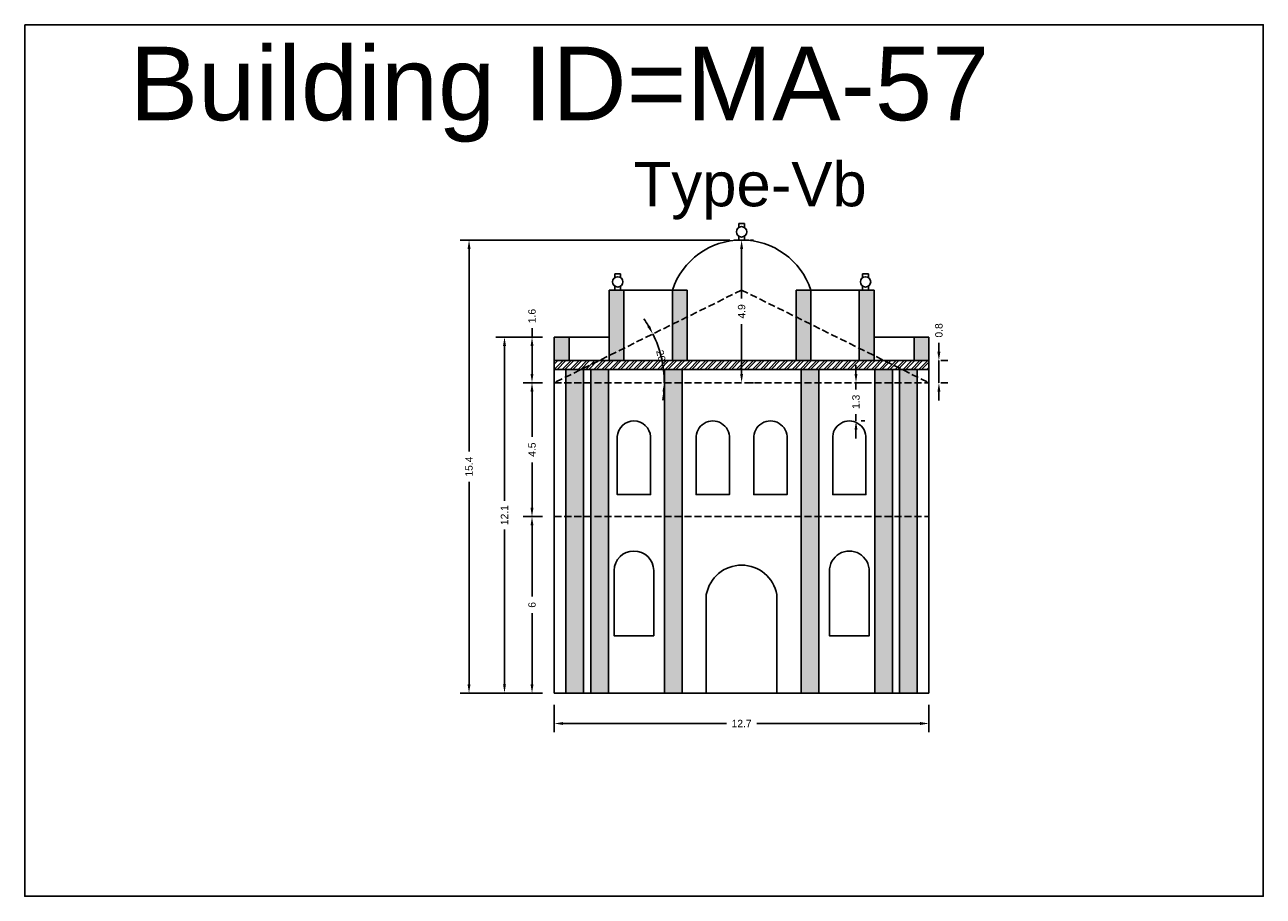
# Model space of a CAD drawing. Header units: metres. Extents: x 3416649 to 3417100, y -6712966 to -6712690.
# Tile 44 of 72: x 3416912 to 3416954, y -6712887 to -6712857. Entities that reach past the tile are written whole.
import ezdxf

# ---------------------------------------------------------------- set-up
doc = ezdxf.new("R2010")
doc.units = ezdxf.units.M
doc.linetypes.add('ACAD_ISO02W100', pattern=[15, 12, -3])
doc.layers.add('Dotted', color=7, linetype='ACAD_ISO02W100', plot=False)
doc.styles.get("Standard").update_dxf_attribs({"font": 'arial.ttf'})
doc.dimstyles.new('ISO-25', dxfattribs={"dimtxt": 0.25, "dimasz": 0.3, "dimexe": 0.3, "dimexo": 0.4, "dimgap": 0.2, "dimtad": 0, "dimdec": 1, "dimdsep": 46, "dimtxsty": 'Standard', "dimcen": 2.5, "dimadec": 0, "dimazin": 0, "dimtfac": 1, "dimtdec": 1, "dimtmove": 0, "dimatfit": 3, "dimfxl": 1, "dimarcsym": 0})

# ---------------------------------------------------------------- blocks, each defined once
blk = doc.blocks.new('*D465')
at = {"color": 0, "lineweight": -2, "transparency": 16777216}
for start, end in [(30.9317, 35.5329), (360, 26.3305), (350.7976, 355.3988)]:
    blk.add_arc((3416930.001, -6712869.584), 3.737, start, end, dxfattribs=at)
at = {"color": 0, "transparency": 16777216}
for points in [[(3416933.25, -6712867.639), (3416933.162, -6712867.687), (3416933.35, -6712867.927)], [(3416933.676, -6712869.882), (3416933.776, -6712869.886), (3416933.738, -6712869.584)]]:
    blk.add_solid(points, dxfattribs=at)
at = {"layer": 'Defpoints', "color": 0, "transparency": 16777216}
for p in [(3416936.366, -6712866.434), (3416933.694, -6712869.014), (3416930.001, -6712869.584), (3416930.001, -6712869.584), (3416942.731, -6712869.584)]:
    blk.add_point(p, dxfattribs=at)
at = {"color": 0, "transparency": 16777216, "insert": (3416933.639, -6712868.733), "char_height": 0.25, "attachment_point": 5, "rotation": 283.1653}
blk.add_mtext('26°', dxfattribs=at)
blk = doc.blocks.new('*D466')
at = {"color": 0, "lineweight": -2, "transparency": 16777216}
for p, q in [((3416929.601, -6712874.134), (3416928.943, -6712874.134)), ((3416929.243, -6712874.434), (3416929.243, -6712876.852)), ((3416929.243, -6712879.834), (3416929.243, -6712877.417)), ((3416929.601, -6712880.134), (3416928.943, -6712880.134))]:
    blk.add_line(p, q, dxfattribs=at)
at = {"color": 0, "transparency": 16777216}
for points in [[(3416929.193, -6712874.434), (3416929.293, -6712874.434), (3416929.243, -6712874.134)], [(3416929.193, -6712879.834), (3416929.293, -6712879.834), (3416929.243, -6712880.134)]]:
    blk.add_solid(points, dxfattribs=at)
at = {"layer": 'Defpoints', "color": 0, "transparency": 16777216}
for p in [(3416929.243, -6712874.134), (3416930.001, -6712874.134), (3416930.001, -6712880.134)]:
    blk.add_point(p, dxfattribs=at)
at = {"color": 0, "transparency": 16777216, "insert": (3416929.243, -6712877.134), "char_height": 0.25, "attachment_point": 5, "rotation": 90}
blk.add_mtext('6', dxfattribs=at)
blk = doc.blocks.new('*D467')
at = {"color": 0, "lineweight": -2, "transparency": 16777216}
for p, q in [((3416929.601, -6712869.584), (3416928.943, -6712869.584)), ((3416929.243, -6712869.884), (3416929.243, -6712871.426)), ((3416929.243, -6712873.834), (3416929.243, -6712872.293)), ((3416929.601, -6712874.134), (3416928.943, -6712874.134))]:
    blk.add_line(p, q, dxfattribs=at)
at = {"color": 0, "transparency": 16777216}
for points in [[(3416929.193, -6712869.884), (3416929.293, -6712869.884), (3416929.243, -6712869.584)], [(3416929.193, -6712873.834), (3416929.293, -6712873.834), (3416929.243, -6712874.134)]]:
    blk.add_solid(points, dxfattribs=at)
at = {"layer": 'Defpoints', "color": 0, "transparency": 16777216}
for p in [(3416929.243, -6712869.584), (3416930.001, -6712869.584), (3416930.001, -6712874.134)]:
    blk.add_point(p, dxfattribs=at)
at = {"color": 0, "transparency": 16777216, "insert": (3416929.243, -6712871.859), "char_height": 0.25, "attachment_point": 5, "rotation": 90}
blk.add_mtext('4.5', dxfattribs=at)
blk = doc.blocks.new('*D468')
at = {"color": 0, "lineweight": -2, "transparency": 16777216}
for p, q in [((3416936.366, -6712865.034), (3416936.366, -6712866.726)), ((3416936.766, -6712864.734), (3416936.666, -6712864.734)), ((3416936.366, -6712869.284), (3416936.366, -6712867.592)), ((3416936.766, -6712869.584), (3416936.666, -6712869.584))]:
    blk.add_line(p, q, dxfattribs=at)
at = {"color": 0, "transparency": 16777216}
for points in [[(3416936.316, -6712865.034), (3416936.416, -6712865.034), (3416936.366, -6712864.734)], [(3416936.316, -6712869.284), (3416936.416, -6712869.284), (3416936.366, -6712869.584)]]:
    blk.add_solid(points, dxfattribs=at)
at = {"layer": 'Defpoints', "color": 0, "transparency": 16777216}
for p in [(3416936.366, -6712864.734), (3416936.366, -6712869.584), (3416936.366, -6712869.584)]:
    blk.add_point(p, dxfattribs=at)
at = {"color": 0, "transparency": 16777216, "insert": (3416936.366, -6712867.159), "char_height": 0.25, "attachment_point": 5, "rotation": 90}
blk.add_mtext('4.9', dxfattribs=at)
blk = doc.blocks.new('*D469')
at = {"color": 0, "lineweight": -2, "transparency": 16777216}
for p, q in [((3416929.243, -6712868.034), (3416929.243, -6712867.734)), ((3416929.601, -6712868.034), (3416928.943, -6712868.034)), ((3416929.243, -6712869.284), (3416929.243, -6712868.334)), ((3416929.601, -6712869.584), (3416928.943, -6712869.584))]:
    blk.add_line(p, q, dxfattribs=at)
at = {"color": 0, "transparency": 16777216}
for points in [[(3416929.193, -6712868.334), (3416929.293, -6712868.334), (3416929.243, -6712868.034)], [(3416929.193, -6712869.284), (3416929.293, -6712869.284), (3416929.243, -6712869.584)]]:
    blk.add_solid(points, dxfattribs=at)
at = {"layer": 'Defpoints', "color": 0, "transparency": 16777216}
for p in [(3416929.243, -6712868.034), (3416930.001, -6712868.034), (3416930.001, -6712869.584)]:
    blk.add_point(p, dxfattribs=at)
at = {"color": 0, "transparency": 16777216, "insert": (3416929.243, -6712867.318), "char_height": 0.25, "attachment_point": 5, "rotation": 90}
blk.add_mtext('1.6', dxfattribs=at)
blk = doc.blocks.new('*D470')
at = {"color": 0, "lineweight": -2, "transparency": 16777216}
for p, q in [((3416930.001, -6712880.534), (3416930.001, -6712881.466)), ((3416942.731, -6712880.534), (3416942.731, -6712881.466)), ((3416930.301, -6712881.166), (3416935.853, -6712881.166)), ((3416942.431, -6712881.166), (3416936.879, -6712881.166))]:
    blk.add_line(p, q, dxfattribs=at)
at = {"color": 0, "transparency": 16777216}
for points in [[(3416930.301, -6712881.116), (3416930.301, -6712881.216), (3416930.001, -6712881.166)], [(3416942.431, -6712881.116), (3416942.431, -6712881.216), (3416942.731, -6712881.166)]]:
    blk.add_solid(points, dxfattribs=at)
at = {"layer": 'Defpoints', "color": 0, "transparency": 16777216}
for p in [(3416930.001, -6712880.134), (3416942.731, -6712880.134), (3416942.731, -6712881.166)]:
    blk.add_point(p, dxfattribs=at)
at = {"color": 0, "transparency": 16777216, "insert": (3416936.366, -6712881.166), "char_height": 0.25, "attachment_point": 5}
blk.add_mtext('12.7', dxfattribs=at)
blk = doc.blocks.new('*D471')
at = {"color": 0, "lineweight": -2, "transparency": 16777216}
for p, q in [((3416929.601, -6712868.034), (3416928.008, -6712868.034)), ((3416928.308, -6712868.334), (3416928.308, -6712873.595)), ((3416928.308, -6712879.834), (3416928.308, -6712874.573)), ((3416929.601, -6712880.134), (3416928.008, -6712880.134))]:
    blk.add_line(p, q, dxfattribs=at)
at = {"color": 0, "transparency": 16777216}
for points in [[(3416928.258, -6712868.334), (3416928.358, -6712868.334), (3416928.308, -6712868.034)], [(3416928.258, -6712879.834), (3416928.358, -6712879.834), (3416928.308, -6712880.134)]]:
    blk.add_solid(points, dxfattribs=at)
at = {"layer": 'Defpoints', "color": 0, "transparency": 16777216}
for p in [(3416928.308, -6712868.034), (3416930.001, -6712868.034), (3416930.001, -6712880.134)]:
    blk.add_point(p, dxfattribs=at)
at = {"color": 0, "transparency": 16777216, "insert": (3416928.308, -6712874.084), "char_height": 0.25, "attachment_point": 5, "rotation": 90}
blk.add_mtext('12.1', dxfattribs=at)
blk = doc.blocks.new('*D472')
at = {"color": 0, "lineweight": -2, "transparency": 16777216}
for p, q in [((3416935.966, -6712864.734), (3416926.803, -6712864.734)), ((3416927.103, -6712865.034), (3416927.103, -6712871.922)), ((3416927.103, -6712879.834), (3416927.103, -6712872.947)), ((3416929.601, -6712880.134), (3416926.803, -6712880.134))]:
    blk.add_line(p, q, dxfattribs=at)
at = {"color": 0, "transparency": 16777216}
for points in [[(3416927.053, -6712865.034), (3416927.153, -6712865.034), (3416927.103, -6712864.734)], [(3416927.053, -6712879.834), (3416927.153, -6712879.834), (3416927.103, -6712880.134)]]:
    blk.add_solid(points, dxfattribs=at)
at = {"layer": 'Defpoints', "color": 0, "transparency": 16777216}
for p in [(3416927.103, -6712864.734), (3416936.366, -6712864.734), (3416930.001, -6712880.134)]:
    blk.add_point(p, dxfattribs=at)
at = {"color": 0, "transparency": 16777216, "insert": (3416927.103, -6712872.434), "char_height": 0.25, "attachment_point": 5, "rotation": 90}
blk.add_mtext('15.4', dxfattribs=at)
blk = doc.blocks.new('*D473')
at = {"color": 0, "lineweight": -2, "transparency": 16777216}
for p, q in [((3416940.253, -6712869.284), (3416940.253, -6712868.984)), ((3416940.253, -6712869.584), (3416940.253, -6712869.818)), ((3416940.426, -6712869.584), (3416940.553, -6712869.584)), ((3416940.253, -6712870.884), (3416940.253, -6712870.65)), ((3416940.426, -6712870.884), (3416940.553, -6712870.884)), ((3416940.253, -6712871.184), (3416940.253, -6712871.484))]:
    blk.add_line(p, q, dxfattribs=at)
at = {"color": 0, "transparency": 16777216}
for points in [[(3416940.203, -6712869.284), (3416940.303, -6712869.284), (3416940.253, -6712869.584)], [(3416940.203, -6712871.184), (3416940.303, -6712871.184), (3416940.253, -6712870.884)]]:
    blk.add_solid(points, dxfattribs=at)
at = {"layer": 'Defpoints', "color": 0, "transparency": 16777216}
for p in [(3416940.026, -6712869.584), (3416940.253, -6712869.584), (3416940.026, -6712870.884)]:
    blk.add_point(p, dxfattribs=at)
at = {"color": 0, "transparency": 16777216, "insert": (3416940.253, -6712870.234), "char_height": 0.25, "attachment_point": 5, "rotation": 90}
blk.add_mtext('1.3', dxfattribs=at)
blk = doc.blocks.new('*D474')
at = {"color": 0, "lineweight": -2, "transparency": 16777216}
for p, q in [((3416943.071, -6712868.534), (3416943.071, -6712868.234)), ((3416943.071, -6712869.584), (3416943.071, -6712868.834)), ((3416943.131, -6712868.834), (3416943.371, -6712868.834)), ((3416943.131, -6712869.584), (3416943.371, -6712869.584)), ((3416943.071, -6712869.884), (3416943.071, -6712870.184))]:
    blk.add_line(p, q, dxfattribs=at)
at = {"color": 0, "transparency": 16777216}
for points in [[(3416943.021, -6712868.534), (3416943.121, -6712868.534), (3416943.071, -6712868.834)], [(3416943.021, -6712869.884), (3416943.121, -6712869.884), (3416943.071, -6712869.584)]]:
    blk.add_solid(points, dxfattribs=at)
at = {"layer": 'Defpoints', "color": 0, "transparency": 16777216}
for p in [(3416942.731, -6712868.834), (3416943.071, -6712868.834), (3416942.731, -6712869.584)]:
    blk.add_point(p, dxfattribs=at)
at = {"color": 0, "transparency": 16777216, "insert": (3416943.071, -6712867.806), "char_height": 0.25, "attachment_point": 5, "rotation": 90}
blk.add_mtext('0.8', dxfattribs=at)

msp = doc.modelspace()

# ---------------------------------------------------------------- hatches: boundary and pattern name
h = msp.add_hatch(color=256)
h.dxf.hatch_style = 1
h.paths.add_polyline_path([(3416930.501, -6712868.034), (3416930.001, -6712868.034), (3416930.001, -6712868.834), (3416930.501, -6712868.834)])
h.paths.add_polyline_path([(3416932.366, -6712866.434), (3416931.866, -6712866.434), (3416931.866, -6712868.661), (3416932.366, -6712868.414)])
h.paths.add_polyline_path([(3416932.366, -6712868.414), (3416931.866, -6712868.661), (3416931.866, -6712868.834), (3416932.366, -6712868.834)])
h.paths.add_polyline_path([(3416934.516, -6712867.35), (3416934.016, -6712867.597), (3416934.016, -6712868.834), (3416934.516, -6712868.834)])
h.paths.add_polyline_path([(3416934.516, -6712866.434), (3416934.016, -6712866.434), (3416934.016, -6712867.597), (3416934.516, -6712867.35)])
h = msp.add_hatch(color=256)
h.dxf.hatch_style = 1
h.paths.add_polyline_path([(3416942.231, -6712868.034), (3416942.731, -6712868.034), (3416942.731, -6712868.834), (3416942.231, -6712868.834)])
h.paths.add_polyline_path([(3416940.366, -6712866.434), (3416940.866, -6712866.434), (3416940.866, -6712868.661), (3416940.366, -6712868.414)])
h.paths.add_polyline_path([(3416940.366, -6712868.414), (3416940.866, -6712868.661), (3416940.866, -6712868.834), (3416940.366, -6712868.834)])
h.paths.add_polyline_path([(3416938.216, -6712867.35), (3416938.716, -6712867.597), (3416938.716, -6712868.834), (3416938.216, -6712868.834)])
h.paths.add_polyline_path([(3416938.216, -6712866.434), (3416938.716, -6712866.434), (3416938.716, -6712867.597), (3416938.216, -6712867.35)])
h = msp.add_hatch()
h.set_pattern_fill('ANSI32', color=256, scale=0.02)
h.set_pattern_definition([(45, (-11.40064, 0), (-0.134703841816, 0.134703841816), []), (45, (-11.31084, 0), (-0.134703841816, 0.134703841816), [])])
h.paths.add_polyline_path([(3416942.731, -6712868.834), (3416930.001, -6712868.834), (3416930.001, -6712869.134), (3416942.731, -6712869.134)])
h = msp.add_hatch(color=256)
h.dxf.hatch_style = 1
h.paths.add_polyline_path([(3416930.994, -6712874.134), (3416930.394, -6712874.134), (3416930.394, -6712880.134), (3416930.994, -6712880.134)])
h.paths.add_polyline_path([(3416930.994, -6712869.584), (3416930.394, -6712869.584), (3416930.394, -6712874.134), (3416930.994, -6712874.134)])
h.paths.add_polyline_path([(3416930.91, -6712869.134), (3416930.394, -6712869.134), (3416930.394, -6712869.389)], flags=17)
h.paths.add_polyline_path([(3416930.994, -6712869.134), (3416930.91, -6712869.134), (3416930.394, -6712869.389), (3416930.394, -6712869.584), (3416930.994, -6712869.584)])
h.paths.add_polyline_path([(3416931.837, -6712869.134), (3416931.237, -6712869.134), (3416931.237, -6712869.584), (3416931.837, -6712869.584)])
h.paths.add_polyline_path([(3416931.837, -6712869.584), (3416931.237, -6712869.584), (3416931.237, -6712874.134), (3416931.837, -6712874.134)])
h.paths.add_polyline_path([(3416931.837, -6712874.134), (3416931.237, -6712874.134), (3416931.237, -6712880.134), (3416931.837, -6712880.134)])
h.paths.add_polyline_path([(3416934.346, -6712869.584), (3416933.746, -6712869.584), (3416933.746, -6712874.134), (3416934.346, -6712874.134)])
h.paths.add_polyline_path([(3416934.346, -6712874.134), (3416933.746, -6712874.134), (3416933.746, -6712880.134), (3416934.346, -6712880.134)])
h.paths.add_polyline_path([(3416934.346, -6712869.134), (3416933.746, -6712869.134), (3416933.746, -6712869.584), (3416934.346, -6712869.584)])
h = msp.add_hatch(color=256)
h.dxf.hatch_style = 1
h.paths.add_polyline_path([(3416941.737, -6712874.134), (3416942.337, -6712874.134), (3416942.337, -6712880.134), (3416941.737, -6712880.134)])
h.paths.add_polyline_path([(3416941.737, -6712869.584), (3416942.337, -6712869.584), (3416942.337, -6712874.134), (3416941.737, -6712874.134)])
h.paths.add_polyline_path([(3416941.822, -6712869.134), (3416942.337, -6712869.134), (3416942.337, -6712869.389)], flags=17)
h.paths.add_polyline_path([(3416941.737, -6712869.134), (3416941.822, -6712869.134), (3416942.337, -6712869.389), (3416942.337, -6712869.584), (3416941.737, -6712869.584)])
h.paths.add_polyline_path([(3416940.895, -6712869.134), (3416941.495, -6712869.134), (3416941.495, -6712869.584), (3416940.895, -6712869.584)])
h.paths.add_polyline_path([(3416940.895, -6712869.584), (3416941.495, -6712869.584), (3416941.495, -6712874.134), (3416940.895, -6712874.134)])
h.paths.add_polyline_path([(3416940.895, -6712874.134), (3416941.495, -6712874.134), (3416941.495, -6712880.134), (3416940.895, -6712880.134)])
h.paths.add_polyline_path([(3416938.386, -6712869.584), (3416938.986, -6712869.584), (3416938.986, -6712874.134), (3416938.386, -6712874.134)])
h.paths.add_polyline_path([(3416938.386, -6712874.134), (3416938.986, -6712874.134), (3416938.986, -6712880.134), (3416938.386, -6712880.134)])
h.paths.add_polyline_path([(3416938.386, -6712869.134), (3416938.986, -6712869.134), (3416938.986, -6712869.584), (3416938.386, -6712869.584)])

# ---------------------------------------------------------------- linework, layer by layer
for p, q in [((3416934.016, -6712866.434), (3416931.866, -6712866.434)), ((3416940.866, -6712866.434), (3416938.716, -6712866.434)), ((3416931.866, -6712868.034), (3416930.001, -6712868.034)), ((3416942.731, -6712868.034), (3416940.866, -6712868.034)), ((3416942.731, -6712868.834), (3416930.001, -6712868.834)), ((3416942.731, -6712869.134), (3416930.001, -6712869.134))]:
    msp.add_line(p, q)
msp.add_lwpolyline([(3416912.005, -6712857.418), (3416954.092, -6712857.418), (3416954.092, -6712887.037), (3416912.005, -6712887.037)], close=True)
for points in [[(3416936.266, -6712864.312), (3416936.266, -6712864.178)], [(3416936.466, -6712864.178), (3416936.266, -6712864.178)], [(3416936.466, -6712864.312), (3416936.466, -6712864.178)], [(3416936.266, -6712864.734), (3416936.266, -6712864.6)], [(3416936.466, -6712864.734), (3416936.466, -6712864.6)], [(3416936.116, -6712864.734), (3416936.616, -6712864.734)], [(3416932.055, -6712866.012), (3416932.055, -6712865.878)], [(3416932.055, -6712865.878), (3416932.255, -6712865.878)], [(3416932.255, -6712866.012), (3416932.255, -6712865.878)], [(3416940.477, -6712866.012), (3416940.477, -6712865.878)], [(3416940.677, -6712865.878), (3416940.477, -6712865.878)], [(3416940.677, -6712866.012), (3416940.677, -6712865.878)], [(3416932.055, -6712866.434), (3416932.055, -6712866.3)], [(3416932.255, -6712866.434), (3416932.255, -6712866.3)], [(3416940.477, -6712866.434), (3416940.477, -6712866.3)], [(3416940.677, -6712866.434), (3416940.677, -6712866.3)], [(3416931.866, -6712868.034), (3416931.866, -6712866.434)], [(3416931.866, -6712868.834), (3416931.866, -6712866.434)], [(3416932.405, -6712866.434), (3416931.905, -6712866.434)], [(3416932.366, -6712868.834), (3416932.366, -6712866.434)], [(3416934.016, -6712866.434), (3416934.016, -6712868.834)], [(3416934.016, -6712866.434), (3416934.516, -6712866.434)], [(3416934.516, -6712866.434), (3416934.516, -6712868.834)], [(3416938.216, -6712866.434), (3416938.216, -6712868.834)], [(3416938.716, -6712866.434), (3416938.216, -6712866.434)], [(3416938.716, -6712866.434), (3416938.716, -6712868.834)], [(3416940.327, -6712866.434), (3416940.827, -6712866.434)], [(3416940.366, -6712868.834), (3416940.366, -6712866.434)], [(3416940.866, -6712868.834), (3416940.866, -6712866.434)], [(3416930.001, -6712868.034), (3416930.001, -6712880.134)], [(3416930.501, -6712868.034), (3416930.501, -6712868.834)], [(3416942.231, -6712868.034), (3416942.231, -6712868.834)], [(3416942.731, -6712868.034), (3416942.731, -6712880.134)], [(3416930.394, -6712869.134), (3416930.394, -6712880.134)], [(3416930.994, -6712869.134), (3416930.994, -6712880.134)], [(3416931.237, -6712869.134), (3416931.237, -6712880.134)], [(3416931.837, -6712869.134), (3416931.837, -6712880.134)], [(3416933.746, -6712869.134), (3416933.746, -6712880.134)], [(3416934.346, -6712869.134), (3416934.346, -6712880.134)], [(3416938.386, -6712869.134), (3416938.386, -6712880.134)], [(3416938.986, -6712869.134), (3416938.986, -6712880.134)], [(3416940.894, -6712869.134), (3416940.894, -6712880.134)], [(3416941.494, -6712869.134), (3416941.494, -6712880.134)], [(3416941.737, -6712869.134), (3416941.737, -6712880.134)], [(3416942.337, -6712869.134), (3416942.337, -6712880.134)], [(3416935.951, -6712871.416), (3416935.951, -6712873.384), (3416934.821, -6712873.384), (3416934.821, -6712871.416)], [(3416936.781, -6712871.416), (3416936.781, -6712873.384), (3416937.911, -6712873.384), (3416937.911, -6712871.416)], [(3416939.461, -6712871.416), (3416939.461, -6712873.384), (3416940.591, -6712873.384), (3416940.591, -6712871.416)], [(3416939.351, -6712875.961), (3416939.351, -6712878.184), (3416940.701, -6712878.184), (3416940.701, -6712875.961)], [(3416930.001, -6712880.134), (3416942.731, -6712880.134)]]:
    msp.add_lwpolyline(points)
for points in [[(3416933.271, -6712871.416), (3416933.271, -6712873.384), (3416932.141, -6712873.384), (3416932.141, -6712871.416, -0.941667)], [(3416933.381, -6712875.961), (3416933.381, -6712878.184), (3416932.031, -6712878.184), (3416932.031, -6712875.961, -0.972791)]]:
    msp.add_lwpolyline(points, format="xyb", close=True)
msp.add_lwpolyline([(3416937.566, -6712880.134), (3416937.566, -6712876.784, 0.833333), (3416935.166, -6712876.784), (3416935.166, -6712880.134)], format="xyb")
for centre in [(3416936.366, -6712864.456), (3416932.155, -6712866.156), (3416940.577, -6712866.156)]:
    msp.add_circle(centre, 0.176)
for centre, radius, start, end in [((3416936.366, -6712867.208), 2.474, 18.2357, 161.7643), ((3416935.386, -6712871.45), 0.566, 356.5584, 183.4416), ((3416937.346, -6712871.45), 0.566, 356.5584, 183.4416), ((3416940.026, -6712871.45), 0.566, 356.5584, 183.4416), ((3416940.026, -6712875.979), 0.675, 358.4197, 181.5803)]:
    msp.add_arc(centre, radius, start, end)
at = {"layer": 'Dotted', "ltscale": 0.02}
msp.add_line((3416930.001, -6712869.584), (3416942.731, -6712869.584), dxfattribs=at)
for points in [[(3416936.366, -6712866.434), (3416930.001, -6712869.584)], [(3416936.366, -6712866.434), (3416942.731, -6712869.584)], [(3416930.001, -6712874.134), (3416942.731, -6712874.134)]]:
    msp.add_lwpolyline(points, dxfattribs=at)

# ---------------------------------------------------------------- texts
at = {"attachment_point": 1}
for s, width, insert, char_height in [('Building ID=MA-57', 67.86454, (3416915.568, -6712858.163), 2.5), ('Type-Vb ', 9.99112, (3416932.699, -6712862.088), 1.5)]:
    msp.add_mtext_dynamic_manual_height_columns(s, width=width, gutter_width=12.5, heights=[0.517], dxfattribs=dict(at, insert=insert, char_height=char_height))

# ---------------------------------------------------------------- dimensions: what is measured, and where the dimension line sits
for base, p1, p2, picture, middle in [((3416927.103, -6712864.734), (3416930.001, -6712880.134), (3416936.366, -6712864.734), '*D472', (3416927.103, -6712872.434)), ((3416936.365877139, -6712869.584136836), (3416936.365877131, -6712864.734136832), (3416936.365877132, -6712869.584136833), '*D468', (3416936.365877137, -6712867.159136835)), ((3416929.243174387, -6712868.034136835), (3416930.000877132, -6712869.584136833), (3416930.000877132, -6712868.034136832), '*D469', (3416929.243174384, -6712867.318413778)), ((3416943.071086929, -6712868.834136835), (3416942.730877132, -6712869.584136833), (3416942.730877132, -6712868.834136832), '*D474', (3416943.071086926, -6712867.806306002)), ((3416928.308, -6712868.034), (3416930.001, -6712880.134), (3416930.001, -6712868.034), '*D471', (3416928.308, -6712874.084)), ((3416929.243174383, -6712869.584136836), (3416930.000877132, -6712874.134136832), (3416930.000877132, -6712869.584136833), '*D467', (3416929.24317438, -6712871.859136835)), ((3416929.243, -6712874.134), (3416930.001, -6712880.134), (3416930.001, -6712874.134), '*D466', (3416929.243, -6712877.134))]:
    dim = msp.add_linear_dim(base=base, p1=p1, p2=p2, angle=90, dimstyle='ISO-25')
    dim.commit()
    dim.dimension.update_dxf_attribs({"geometry": picture, "text_midpoint": middle})
dim = msp.add_angular_dim_2l(base=(3416933.694, -6712869.014), line1=((3416930.001, -6712869.584), (3416942.731, -6712869.584)), line2=((3416936.366, -6712866.434), (3416930.001, -6712869.584)), dimstyle='ISO-25')
dim.commit()
dim.dimension.update_dxf_attribs({"geometry": '*D465', "text_midpoint": (3416933.639, -6712868.733)})
dim = msp.add_linear_dim(base=(3416940.253, -6712869.584), p1=(3416940.026, -6712870.884), p2=(3416940.026, -6712869.584), angle=90, dimstyle='ISO-25')
dim.commit()
dim.dimension.update_dxf_attribs({"geometry": '*D473', "text_midpoint": (3416940.253, -6712870.234), "dimtype": 160})
dim = msp.add_linear_dim(base=(3416942.731, -6712881.166), p1=(3416930.001, -6712880.134), p2=(3416942.731, -6712880.134), dimstyle='ISO-25')
dim.commit()
dim.dimension.update_dxf_attribs({"geometry": '*D470', "text_midpoint": (3416936.366, -6712881.166)})

doc.saveas('drawing.dxf')
